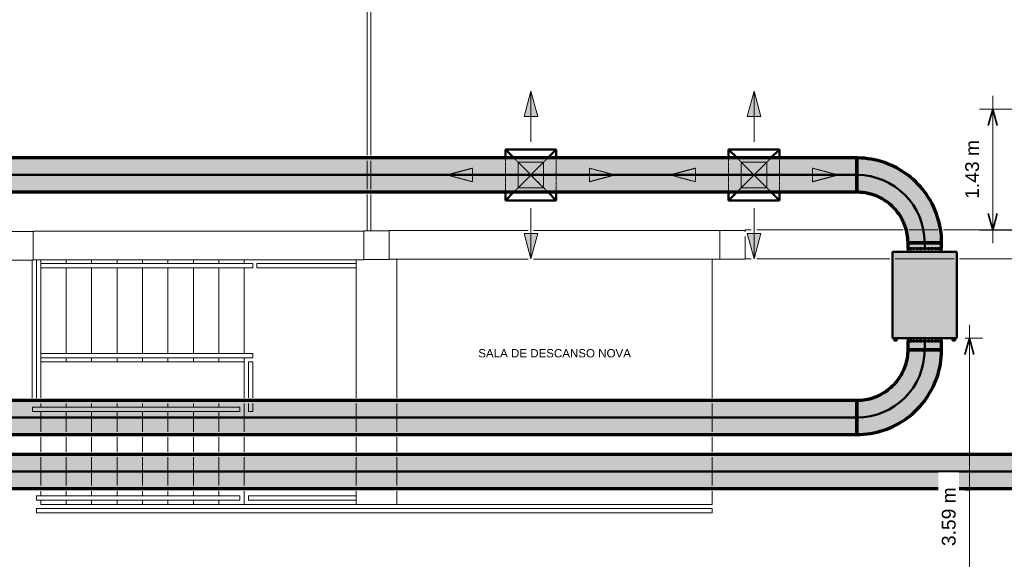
# Model space of a CAD drawing. Header units: millimetres. Extents: x -12292 to 200521, y -11014 to 10732.
# Tile 101 of 107: x 10006 to 21622, y -2396 to 3968. Entities that reach past the tile are written whole.
import ezdxf

# ---------------------------------------------------------------- set-up
doc = ezdxf.new("R2010")
doc.units = ezdxf.units.MM
doc.linetypes.add('Centro', pattern=[30, 12, -6, 6, -6])
doc.linetypes.add('Oculto 1_5', pattern=[2.2, 1.5, -0.7])
for name, color, linetype, lineweight in [('A-ANNO-DIMS', 211, 'Continuous', 9), ('A-ANNO-DIMS-65', 211, 'Continuous', 9), ('A-DETL', 90, 'Oculto 1_5', 18), ('A-DETL-GENF', 92, 'Continuous', 18), ('DIVISORIAS', 7, 'Continuous', 18), ('ESQ', 7, 'Continuous', 18), ('G-ANNO-TEXT', 231, 'Continuous', 18), ('M-EQPM', 50, 'Continuous', 50), ('M-HVAC-CDFF', 50, 'Continuous', 50), ('M-HVAC-DUCT', 70, 'Continuous', 70), ('M-HVAC-DUCT-CNTR', 70, 'Centro', 50), ('PAREDES', 7, 'Continuous', 18), ('PEM1-Layout Superior_dwg', 8, 'Continuous', 18), ('PILAR', 7, 'Continuous', 18)]:
    doc.layers.add(name, color=color, linetype=linetype, lineweight=lineweight)
doc.styles.add('Arial_1', font='arial.ttf', dxfattribs={"height": 162.5})
doc.styles.add('Arial_2', font='arial.ttf', dxfattribs={"height": 97.5})
doc.dimstyles.new('Diagonal_-_2_5_mm_Arial', dxfattribs={"dimscale": 304.8, "dimtxt": 165.792152, "dimasz": 0.639764, "dimexe": 0.511811, "dimexo": 0.319882, "dimgap": 0.373196, "dimtad": 1, "dimlfac": 0.001, "dimrnd": 0.01, "dimzin": 0, "dimdsep": 46, "dimtxsty": 'Arial_1', "dimblk1": 'OPEN30', "dimblk2": 'OPEN30', "dimsah": 1, "dimcen": 0.09, "dimdle": 0.511811, "dimazin": 0, "dimtfac": 1, "dimtdec": 4, "dimtix": 1, "dimtmove": 0, "dimatfit": 3, "dimfxl": 1, "dimtvp": 1, "dimtfill": 1, "dimtolj": 1, "dimtzin": 0, "dimarcsym": 2})
doc.dimstyles.new('Diagonal_-_2_5_mm_Arial_1', dxfattribs={"dimscale": 304.8, "dimtxt": 165.792152, "dimasz": 0.639764, "dimexe": 0.511811, "dimexo": 0.319882, "dimgap": 0.373196, "dimtad": 1, "dimlfac": 0.001, "dimrnd": 0.01, "dimzin": 0, "dimdsep": 46, "dimtxsty": 'Arial_1', "dimblk1": 'OPEN30', "dimblk2": 'OPEN30', "dimsah": 1, "dimcen": 0.09, "dimdle": 0.511811, "dimazin": 0, "dimtfac": 1, "dimtdec": 4, "dimtix": 1, "dimtmove": 1, "dimatfit": 3, "dimfxl": 1, "dimtvp": 1, "dimtfill": 1, "dimtolj": 1, "dimtzin": 0, "dimarcsym": 2})

# ---------------------------------------------------------------- blocks, each defined once
blk = doc.blocks.new('M_Cotovelo redondo - 2 D-V4-RENOVAÇÃO DE AR PAVIMENTO SUPERIOR')
at = {"layer": 'M-HVAC-DUCT', "lineweight": 18}
for points in [[(-800, 90), (-800, 0), (-704, 6), (-609, 23), (-512, 54), (-425, 94), (-346, 142), (-268, 203), (-200, 271), (-142, 346), (-92, 428), (-52, 516), (-23, 609), (-6, 704), (0, 800), (-200, 800), (-206, 715), (-225, 629), (-254, 551), (-295, 476), (-347, 407), (-407, 347), (-478, 294), (-551, 254), (-631, 224), (-715, 206), (-800, 200), (-800, 102)], [(-800, 0), (-800, -200), (-688, -194), (-577, -175), (-470, -144), (-366, -101), (-268, -47), (-177, 18), (-89, 97), (-18, 177), (47, 268), (101, 366), (144, 470), (175, 577), (194, 688), (200, 800), (0, 800), (-6, 704), (-23, 609), (-52, 516), (-92, 428), (-142, 346), (-201, 270), (-270, 201), (-346, 142), (-428, 92), (-516, 52), (-609, 23), (-704, 6)]]:
    blk.add_hatch(color=80, dxfattribs=at).paths.add_polyline_path(points)
at = {"layer": 'M-HVAC-DUCT', "color": 3}
for p, q in [((0, 800), (-200, 800)), ((200, 800), (0, 800)), ((-800, 200), (-800, 0)), ((-800, 0), (-800, -200))]:
    blk.add_line(p, q, dxfattribs=at)
at = {"layer": 'M-HVAC-DUCT', "color": 3, "flags": 128}
for points in [[(-200, 800), (-200, 776), (-202, 752), (-204, 728), (-208, 704), (-212, 681), (-217, 657), (-223, 634), (-230, 611), (-238, 589), (-247, 566), (-257, 544), (-268, 523), (-279, 502), (-292, 481), (-305, 461), (-319, 442), (-333, 423), (-349, 404), (-365, 387), (-382, 370), (-400, 353), (-418, 338), (-437, 323), (-456, 308), (-476, 295), (-496, 283), (-517, 271), (-539, 260), (-560, 250), (-583, 241), (-605, 233), (-628, 225), (-651, 219), (-674, 213), (-698, 209), (-722, 205), (-746, 202), (-770, 201), (-794, 200), (-800, 200)], [(-800, -200), (-760, -199), (-720, -197), (-680, -193), (-641, -187), (-601, -180), (-562, -171), (-524, -161), (-485, -149), (-448, -136), (-411, -121), (-374, -105), (-338, -87), (-303, -68), (-269, -47), (-235, -25), (-203, -2), (-171, 22), (-141, 48), (-111, 75), (-83, 103), (-55, 133), (-29, 163), (-4, 194), (19, 226), (41, 260), (62, 294), (82, 329), (100, 364), (117, 401), (132, 438), (146, 475), (158, 513), (169, 552), (178, 591), (185, 630), (191, 670), (196, 709), (199, 749), (200, 789), (200, 800)]]:
    blk.add_lwpolyline(points, dxfattribs=at)
blk = doc.blocks.new('PEM1-Layout Superior_dwg-964791-RENOVAÇÃO DE AR PAVIMENTO SUPERIOR')
at = {"layer": 'DIVISORIAS'}
for p, q in [((43942, 58763), (43942, 58428)), ((43982, 58428), (43982, 58763)), ((43942, 58363), (43942, 57935)), ((43982, 57935), (43982, 58363))]:
    blk.add_line(p, q, dxfattribs=at)
at = {"layer": 'DIVISORIAS', "flags": 128}
blk.add_lwpolyline([(43982, 58828), (43982, 64927), (43942, 64927), (43942, 58828)], dxfattribs=at)
at = {"layer": 'ESQ'}
for p, q in [((39990, 57590), (39990, 55966)), ((40040, 55966), (40040, 57590)), ((42540, 55966), (42540, 56390))]:
    blk.add_line(p, q, dxfattribs=at)
at = {"layer": 'ESQ', "flags": 128}
for points in [[(40090, 57550), (42590, 57550), (42590, 57500), (40090, 57500)], [(40090, 56490), (42590, 56490), (42590, 56440), (40090, 56440)], [(42540, 56390), (42590, 56390), (42590, 55966)], [(42590, 55901), (42590, 55806), (42540, 55806), (42540, 55901)]]:
    blk.add_lwpolyline(points, dxfattribs=at)
for points in [[(43810, 57550), (42640, 57550), (42640, 57500), (43810, 57500)], [(39991, 55806), (42440, 55806), (42440, 55856), (39991, 55856)], [(40040, 54760), (42438, 54760), (42438, 54810), (40040, 54810)], [(43810, 54810), (42540, 54810), (42540, 54760), (43810, 54760)], [(40041, 54660), (43890, 54660), (48010, 54660), (48010, 54610), (40041, 54610)]]:
    blk.add_lwpolyline(points, close=True, dxfattribs=at)
at = {"layer": 'PAREDES'}
for p, q in [((40000, 57931), (43910, 57931)), ((45839, 57940), (44200, 57940)), ((48100, 57940), (45904, 57940)), ((48472, 57946), (48400, 57946)), ((50265, 57946), (48537, 57946)), ((50673, 57946), (50332, 57946)), ((51815, 57946), (50739, 57946)), ((43900, 57595), (40000, 57595)), ((40090, 55966), (40090, 57590)), ((40390, 57590), (40390, 57550)), ((40690, 57590), (40690, 57550)), ((40990, 57590), (40990, 57550)), ((41290, 57590), (41290, 57550)), ((41590, 57590), (41590, 57550)), ((41890, 57590), (41890, 57550)), ((42190, 57590), (42190, 57550)), ((42490, 57550), (42490, 57590)), ((43810, 57596), (43810, 55966)), ((45839, 57600), (44200, 57600)), ((44290, 57596), (44290, 55966)), ((48100, 57600), (45904, 57600)), ((48010, 57600), (48010, 55966)), ((48471, 57606), (48400, 57606)), ((50105, 57606), (48538, 57606)), ((50865, 57606), (50170, 57606)), ((51815, 57606), (50930, 57606)), ((40390, 57500), (40390, 56490)), ((40690, 57500), (40690, 56490)), ((40990, 57500), (40990, 56490)), ((41290, 57500), (41290, 56490)), ((41590, 57500), (41590, 56490)), ((41890, 57500), (41890, 56490)), ((42190, 57500), (42190, 56490)), ((42490, 56490), (42490, 57500)), ((42490, 56390), (40090, 56390)), ((40390, 56440), (40390, 56390)), ((40690, 56440), (40690, 56390)), ((40990, 56440), (40990, 56390)), ((41290, 56440), (41290, 56390)), ((41590, 56440), (41590, 56390)), ((41890, 56440), (41890, 56390)), ((42190, 56440), (42190, 56390)), ((42490, 55966), (42490, 56440)), ((40090, 55856), (40090, 55901)), ((40390, 55856), (40390, 55901)), ((40690, 55856), (40690, 55901)), ((40990, 55856), (40990, 55901)), ((41290, 55856), (41290, 55901)), ((41590, 55856), (41590, 55901)), ((41890, 55856), (41890, 55901)), ((42190, 55856), (42190, 55901)), ((42490, 55566), (42490, 55901)), ((43810, 55901), (43810, 55566)), ((44290, 55901), (44290, 55566)), ((48010, 55901), (48010, 55566)), ((40090, 55566), (40090, 55806)), ((40390, 55566), (40390, 55806)), ((40690, 55566), (40690, 55806)), ((40990, 55566), (40990, 55806)), ((41290, 55566), (41290, 55806)), ((41590, 55566), (41590, 55806)), ((41890, 55566), (41890, 55806)), ((42190, 55566), (42190, 55806)), ((40090, 55331), (40090, 55501)), ((40390, 55331), (40390, 55501)), ((40690, 55331), (40690, 55501)), ((40990, 55331), (40990, 55501)), ((41290, 55331), (41290, 55501)), ((41590, 55331), (41590, 55501)), ((41890, 55331), (41890, 55501)), ((42190, 55331), (42190, 55501)), ((42490, 55331), (42490, 55501)), ((43810, 55501), (43810, 55331)), ((44290, 55501), (44290, 55331)), ((48010, 55501), (48010, 55331)), ((40090, 54931), (40090, 55266)), ((40390, 54931), (40390, 55266)), ((40690, 54931), (40690, 55266)), ((40990, 54931), (40990, 55266)), ((41290, 54931), (41290, 55266)), ((41590, 54931), (41590, 55266)), ((41890, 54931), (41890, 55266)), ((42190, 54931), (42190, 55266)), ((42490, 54931), (42490, 55266)), ((43810, 55266), (43810, 54931)), ((44290, 55266), (44290, 54931)), ((48010, 55266), (48010, 54931)), ((40090, 54810), (40090, 54866)), ((40390, 54810), (40390, 54866)), ((40690, 54810), (40690, 54866)), ((40990, 54810), (40990, 54866)), ((41290, 54810), (41290, 54866)), ((41590, 54810), (41590, 54866)), ((41890, 54810), (41890, 54866)), ((42190, 54810), (42190, 54866)), ((42490, 54707), (42490, 54866)), ((43810, 54866), (43810, 54710)), ((44290, 54866), (44290, 54710)), ((40390, 54709), (40390, 54760)), ((40690, 54709), (40690, 54760)), ((40990, 54709), (40990, 54760)), ((41290, 54708), (41290, 54760)), ((41590, 54708), (41590, 54760)), ((41890, 54708), (41890, 54760)), ((42190, 54707), (42190, 54760))]:
    blk.add_line(p, q, dxfattribs=at)
at = {"layer": 'PAREDES', "flags": 128}
blk.add_lwpolyline([(48010, 54866), (48010, 54710), (40090, 54710), (40090, 54760)], dxfattribs=at)
at = {"layer": 'PILAR'}
blk.add_line((48400, 57926), (48400, 57941), dxfattribs=at)
at = {"layer": 'PILAR', "flags": 128}
for points in [[(40000, 57590), (39700, 57590), (39700, 57930), (40000, 57930), (40000, 57591)], [(48400, 57941), (48100, 57941), (48100, 57600), (48400, 57600), (48400, 57871)]]:
    blk.add_lwpolyline(points, dxfattribs=at)
blk.add_lwpolyline([(44200, 57596), (43900, 57596), (43900, 57935), (44200, 57935)], close=True, dxfattribs=at)
blk = doc.blocks.new('FH - FH 400-V16-RENOVAÇÃO DE AR PAVIMENTO SUPERIOR')
at = {"layer": 'M-EQPM', "linetype": 'Oculto 1_5', "lineweight": 18}
for points in [[(380, -509), (380, 509), (-380, 509), (-380, -509), (259, -509)], [(-194, 509), (200, 509), (200, 547), (-200, 547), (-200, 509), (-197, 509)], [(-330, -514), (-330, -509), (-360, -509), (-360, -514)], [(-330, -539), (-330, -514), (-360, -514), (-360, -539)], [(-119, -547), (200, -547), (200, -509), (-200, -509), (-200, -547), (-125, -547)], [(330, -514), (360, -514), (360, -509), (330, -509)], [(360, -539), (360, -514), (330, -514), (330, -539)]]:
    blk.add_hatch(color=10, dxfattribs=at).paths.add_polyline_path(points)
at = {"layer": 'A-DETL', "color": 170}
for p, q in [((-194, 547), (-196, 547)), ((-196, -547), (-194, -547))]:
    blk.add_line(p, q, dxfattribs=at)
at = {"layer": 'M-EQPM', "color": 5}
for p, q in [((-380, -509), (-380, 509)), ((380, 509), (-380, 509)), ((-200, 547), (-200, 509)), ((-190, 547), (-194, 547)), ((-170, 547), (-179, 547)), ((-139, 547), (-153, 547)), ((-102, 547), (-119, 547)), ((-59, 547), (-78, 547)), ((-13, 547), (-34, 547)), ((34, 547), (13, 547)), ((78, 547), (59, 547)), ((119, 547), (102, 547)), ((153, 547), (139, 547)), ((179, 547), (170, 547)), ((194, 547), (190, 547)), ((200, 509), (200, 547)), ((380, 509), (380, -509)), ((-380, -509), (380, -509)), ((-360, -514), (-360, -509)), ((-360, -539), (-360, -514)), ((-360, -514), (-330, -514)), ((-360, -539), (-330, -539)), ((-330, -509), (-330, -514)), ((-330, -514), (-330, -539)), ((-200, -509), (-200, -547)), ((-194, -547), (-190, -547)), ((-179, -547), (-170, -547)), ((-153, -547), (-139, -547)), ((-119, -547), (-102, -547)), ((-78, -547), (-59, -547)), ((-34, -547), (-13, -547)), ((13, -547), (34, -547)), ((59, -547), (78, -547)), ((102, -547), (119, -547)), ((139, -547), (153, -547)), ((170, -547), (179, -547)), ((190, -547), (194, -547)), ((200, -547), (200, -509)), ((330, -514), (330, -509)), ((330, -539), (330, -514)), ((330, -514), (360, -514)), ((330, -539), (360, -539)), ((360, -509), (360, -514)), ((360, -514), (360, -539))]:
    blk.add_line(p, q, dxfattribs=at)
blk = doc.blocks.new('M_Difusor de fornecimento - 600 x 600 Face 300 x 300 Conexão-V30-RENOVAÇÃO DE AR PAVIMENTO SUPERIOR')
at = {"layer": 'A-DETL-GENF', "linetype": 'Oculto 1_5'}
for points in [[(-690, 80), (-990, 0), (-690, -80)], [(690, 80), (690, -80), (990, 0), (966, 6)]]:
    blk.add_hatch(color=170, dxfattribs=at).paths.add_polyline_path(points)
at = {"layer": 'A-DETL', "color": 170}
for p, q in [((0, 990), (-80, 690)), ((0, 990), (-80, 690)), ((0, 990), (80, 690)), ((80, 690), (0, 990)), ((-80, 690), (80, 690)), ((-80, 690), (80, 690)), ((-200, 300), (200, 300)), ((-200, 200), (200, -200)), ((-200, -200), (200, 200)), ((200, -300), (-200, -300)), ((80, -690), (-80, -690)), ((0, -990), (-80, -690)), ((-80, -690), (0, -990)), ((80, -690), (-80, -690)), ((0, -990), (80, -690)), ((0, -990), (80, -690))]:
    blk.add_line(p, q, dxfattribs=at)
at = {"layer": 'A-DETL-GENF', "color": 170}
for p, q in [((-990, 0), (-690, 80)), ((-690, 80), (-990, 0)), ((-990, 0), (-690, -80)), ((-390, 0), (-990, 0)), ((-990, 0), (-690, -80)), ((-690, -80), (-690, 80)), ((-690, -80), (-690, 80)), ((390, 0), (990, 0)), ((690, 80), (690, -80)), ((990, 0), (690, 80)), ((990, 0), (690, 80)), ((690, 80), (690, -80)), ((990, 0), (690, -80)), ((690, -80), (990, 0))]:
    blk.add_line(p, q, dxfattribs=at)
at = {"layer": 'M-HVAC-CDFF', "color": 5}
for p, q in [((-300, 300), (-200, 200)), ((-300, 300), (-300, -300)), ((-300, 300), (-200, 300)), ((200, 300), (300, 300)), ((200, 200), (300, 300)), ((300, 300), (300, -300)), ((-300, -300), (-200, -200)), ((200, -200), (300, -300)), ((-200, -300), (-300, -300)), ((300, -300), (200, -300))]:
    blk.add_line(p, q, dxfattribs=at)
blk = doc.blocks.new('M_Difusor de fornecimento - 600 x 600 Face 300 x 300 Conexão-V31-RENOVAÇÃO DE AR PAVIMENTO SUPERIOR')
at = {"layer": 'A-DETL-GENF', "linetype": 'Oculto 1_5'}
for points in [[(-690, 80), (-990, 0), (-690, -80)], [(690, 80), (690, -80), (990, 0), (966, 6)]]:
    blk.add_hatch(color=170, dxfattribs=at).paths.add_polyline_path(points)
at = {"layer": 'A-DETL', "color": 170}
for p, q in [((0, 990), (-80, 690)), ((0, 990), (-80, 690)), ((0, 990), (80, 690)), ((80, 690), (0, 990)), ((-80, 690), (80, 690)), ((-80, 690), (80, 690)), ((-200, 300), (200, 300)), ((-200, 200), (200, -200)), ((-200, -200), (200, 200)), ((200, -300), (-200, -300)), ((80, -690), (-80, -690)), ((0, -990), (-80, -690)), ((-80, -690), (0, -990)), ((80, -690), (-80, -690)), ((0, -990), (80, -690)), ((0, -990), (80, -690))]:
    blk.add_line(p, q, dxfattribs=at)
at = {"layer": 'A-DETL-GENF', "color": 170}
for p, q in [((-990, 0), (-690, 80)), ((-690, 80), (-990, 0)), ((-990, 0), (-690, -80)), ((-390, 0), (-990, 0)), ((-990, 0), (-690, -80)), ((-690, -80), (-690, 80)), ((-690, -80), (-690, 80)), ((390, 0), (990, 0)), ((690, 80), (690, -80)), ((990, 0), (690, 80)), ((990, 0), (690, 80)), ((690, 80), (690, -80)), ((990, 0), (690, -80)), ((690, -80), (990, 0))]:
    blk.add_line(p, q, dxfattribs=at)
at = {"layer": 'M-HVAC-CDFF', "color": 5}
for p, q in [((-300, 300), (-200, 200)), ((-300, 300), (-300, -300)), ((-300, 300), (-200, 300)), ((200, 300), (300, 300)), ((200, 200), (300, 300)), ((300, 300), (300, -300)), ((-300, -300), (-200, -200)), ((200, -200), (300, -300)), ((-200, -300), (-300, -300)), ((300, -300), (200, -300))]:
    blk.add_line(p, q, dxfattribs=at)
blk = doc.blocks.new('DIMBLOCK4-RENOVAÇÃO DE AR PAVIMENTO SUPERIOR')
at = {"layer": 'A-ANNO-DIMS-65'}
for p, q in [((21210, -3528), (21210, 370)), ((21210, 214), (21160, 214)), ((21210, 214), (21366, 214)), ((21210, -3372), (19942, -3372)), ((21210, -3372), (21366, -3372))]:
    blk.add_line(p, q, dxfattribs=at)
at = {"layer": 'A-ANNO-DIMS-65', "lineweight": 35}
for p, q in [((21210, 214), (21158, 19)), ((21210, 214), (21262, 19)), ((21210, -3372), (21158, -3177)), ((21210, -3372), (21262, -3177))]:
    blk.add_line(p, q, dxfattribs=at)
at = {"layer": 'A-ANNO-DIMS-65'}
blk.add_ellipse((21210, -1549), major_axis=(241, 0), ratio=0.124347, start_param=3.141593, end_param=4.712389, dxfattribs=at)
at = {"layer": 'A-ANNO-DIMS-65', "color": 0, "insert": (20885, -2240), "char_height": 162.5, "width": 829.47, "attachment_point": 1, "rotation": 90, "line_spacing_factor": 0.941778, "style": 'Arial_1', "bg_fill": 3, "box_fill_scale": 1.25, "bg_fill_color": 256, "bg_fill_true_color": 13158600, "bg_fill_transparency": 0}
blk.add_mtext('3.59 m', dxfattribs=at)
blk = doc.blocks.new('_Open30')
at = {"color": 0, "linetype": 'ByBlock', "lineweight": -2}
for p, q in [((-1, 0.268), (0, 0)), ((0, 0), (-1, -0.268)), ((0, 0), (-1, 0))]:
    blk.add_line(p, q, dxfattribs=at)
blk = doc.blocks.new('DIMBLOCK8-RENOVAÇÃO DE AR PAVIMENTO SUPERIOR')
at = {"layer": 'A-ANNO-DIMS-65'}
for p, q in [((21486, 1332), (21486, 3070)), ((21486, 2914), (21330, 2914)), ((21486, 2914), (21735, 2914)), ((21486, 1488), (21330, 1488)), ((21486, 1488), (22516, 1488))]:
    blk.add_line(p, q, dxfattribs=at)
at = {"layer": 'A-ANNO-DIMS-65', "lineweight": 35}
for p, q in [((21486, 2914), (21433, 2719)), ((21486, 2914), (21538, 2719)), ((21486, 1488), (21433, 1683)), ((21486, 1488), (21538, 1683))]:
    blk.add_line(p, q, dxfattribs=at)
at = {"layer": 'A-ANNO-DIMS-65', "color": 0, "insert": (21161, 1855), "char_height": 162.5, "width": 829.47, "attachment_point": 1, "rotation": 90, "line_spacing_factor": 0.941778, "style": 'Arial_1', "bg_fill": 3, "box_fill_scale": 1.25, "bg_fill_color": 256, "bg_fill_true_color": 13158600, "bg_fill_transparency": 0}
blk.add_mtext('1.43 m', dxfattribs=at)

msp = doc.modelspace()

# ---------------------------------------------------------------- hatches: boundary and pattern name
at = {"layer": 'M-HVAC-DUCT'}
for color, points in [(3, [(19573.518, 2137.354), (19882.65, 2137.354), (19882.65, 2337.354), (1445.427, 2337.354), (1444.202, 2334.872), (1440.093, 2332.02), (1434.949, 2325.568), (1422.451, 2313.925), (1418.286, 2308.878), (1396.206, 2287.028), (1383.579, 2273.812), (1369.87, 2261.797), (1356.752, 2246.537), (1342.177, 2232.35), (1331.189, 2223.115), (1327.446, 2217.887), (1311.457, 2199.779), (1294.996, 2185.625), (1289.932, 2181.858), (1288.575, 2180.502), (1282.467, 2169.481), (1280.479, 2167.546), (1267.028, 2152.108), (1255.724, 2143.45), (1235.131, 2143.45), (1221.666, 2153.764), (1204.693, 2175.536), (1200.923, 2181.858), (1199.608, 2183.174), (1190.584, 2189.717), (1174.692, 2204.872), (1161.971, 2219.797), (1162.984, 2219.797), (1154.76, 2227.489), (1146.546, 2234.426), (1132.221, 2248.679), (1118.033, 2264.383), (1105.502, 2275.658), (1081.075, 2300.632), (1071.458, 2310.213), (1063.404, 2318.915), (1054.796, 2326.94), (1049.375, 2333.016), (1046.012, 2336.153), (1045.427, 2337.354), (-1887.852, 2337.354), (-1887.852, 2137.354), (19117.559, 2137.354)]), (3, [(-1856.575, 1937.354), (19882.65, 1937.354), (19882.65, 2137.354), (-1887.852, 2137.354), (-1887.852, 1937.354)]), (3, [(20676.817, 1269.837), (20682.65, 1269.837), (20682.65, 1337.354), (20482.65, 1337.354), (20482.65, 1269.837), (20669.708, 1269.837)]), (3, [(20882.65, 1269.837), (20882.65, 1337.354), (20682.65, 1337.354), (20682.65, 1269.837), (20877.635, 1269.837)]), (3, [(20682.65, 75.837), (20682.65, 175.837), (20482.65, 175.837), (20482.65, 75.837), (20676.817, 75.837)]), (3, [(20882.65, 75.837), (20882.65, 175.837), (20682.65, 175.837), (20682.65, 75.837), (20877.635, 75.837)]), (3, [(19882.65, -724.163), (19882.65, -524.163), (-2817.35, -524.163), (-2817.35, -724.163), (19573.518, -724.163)]), (3, [(11822.208, -924.163), (19882.65, -924.163), (19882.65, -724.163), (-2817.35, -724.163), (-2817.35, -924.163), (10910.289, -924.163)]), (11, [(24094.208, -1359.389), (24094.208, -1159.389), (22411.903, -1159.893), (22410.923, -1161.871), (22406.814, -1164.723), (22401.67, -1171.175), (22391.27, -1180.267), (22385.007, -1187.865), (22362.927, -1209.715), (22350.3, -1222.931), (22336.591, -1234.946), (22322.501, -1251.152), (22303.687, -1268.558), (22297.91, -1273.627), (22294.592, -1278.365), (22282.883, -1291.871), (22279.666, -1291.871), (22280.641, -1294.458), (22278.178, -1296.964), (22261.717, -1311.118), (22256.652, -1314.885), (22255.296, -1316.241), (22249.188, -1327.262), (22247.2, -1329.197), (22233.749, -1344.635), (22222.445, -1353.293), (22201.852, -1353.293), (22188.387, -1342.979), (22171.97, -1322.35), (22167.644, -1314.885), (22166.329, -1313.569), (22157.305, -1307.026), (22141.413, -1291.871), (22128.692, -1276.946), (22129.705, -1276.946), (22120.09, -1268.142), (22113.267, -1262.317), (22098.942, -1248.064), (22084.754, -1232.36), (22072.223, -1221.085), (22048.739, -1197.024), (22036.57, -1184.575), (22030.125, -1177.828), (22021.517, -1169.803), (22016.679, -1164.124), (22012.733, -1160.59), (22012.148, -1159.389), (7346.447, -1159.389), (7346.447, -1359.389), (23677.153, -1359.389)]), (11, [(9998.37, -1559.389), (24094.208, -1559.389), (24094.208, -1359.389), (7346.447, -1359.389), (7346.447, -1559.389), (9086.451, -1559.389)])]:
    msp.add_hatch(color=color, dxfattribs=at).paths.add_polyline_path(points)

# ---------------------------------------------------------------- linework, layer by layer
at = {"layer": 'A-DETL', "color": 80, "linetype": 'Continuous'}
for p, q in [((15886.809, 1987.354), (15886.809, 2287.354)), ((15886.809, 2287.354), (16186.809, 2287.354)), ((15886.809, 2287.354), (16186.809, 1987.354)), ((16186.809, 2287.354), (15886.809, 1987.354)), ((16186.809, 2287.354), (16186.809, 1987.354)), ((18519.514, 1987.354), (18519.514, 2287.354)), ((18519.514, 2287.354), (18819.514, 2287.354)), ((18519.514, 2287.354), (18819.514, 1987.354)), ((18819.514, 2287.354), (18519.514, 1987.354)), ((18819.514, 2287.354), (18819.514, 1987.354)), ((16186.809, 1987.354), (15886.809, 1987.354)), ((18819.514, 1987.354), (18519.514, 1987.354)), ((20487.664, 1269.837), (20488.204, 1269.837)), ((20488.204, 175.837), (20487.664, 175.837))]:
    msp.add_line(p, q, dxfattribs=at)
at = {"layer": 'M-HVAC-DUCT', "color": 3}
for p, q in [((19882.65, 2337.354), (1431.046, 2337.354)), ((19882.65, 1937.354), (19882.65, 2337.354)), ((-1887.852, 1937.354), (19882.65, 1937.354)), ((20482.65, 1337.354), (20482.65, 1269.837)), ((20882.65, 1337.354), (20482.65, 1337.354)), ((20882.65, 1269.837), (20882.65, 1337.354)), ((20482.65, 1269.837), (20487.664, 1269.837)), ((20492.223, 1269.837), (20504.059, 1269.837)), ((20513.112, 1269.837), (20529.744, 1269.837)), ((20543.141, 1269.837), (20563.745, 1269.837)), ((20580.637, 1269.837), (20604.231, 1269.837)), ((20623.565, 1269.837), (20649.018, 1269.837)), ((20669.608, 1269.837), (20695.692, 1269.837)), ((20716.281, 1269.837), (20741.735, 1269.837)), ((20761.068, 1269.837), (20784.663, 1269.837)), ((20801.554, 1269.837), (20822.158, 1269.837)), ((20835.555, 1269.837), (20852.188, 1269.837)), ((20861.24, 1269.837), (20873.076, 1269.837)), ((20877.083, 1269.837), (20882.65, 1269.837)), ((20482.65, 175.837), (20482.65, 75.837)), ((20487.664, 175.837), (20482.65, 175.837)), ((20504.059, 175.837), (20492.223, 175.837)), ((20529.744, 175.837), (20513.112, 175.837)), ((20563.745, 175.837), (20543.141, 175.837)), ((20604.231, 175.837), (20580.637, 175.837)), ((20649.018, 175.837), (20623.565, 175.837)), ((20695.692, 175.837), (20669.608, 175.837)), ((20741.735, 175.837), (20716.281, 175.837)), ((20784.663, 175.837), (20761.068, 175.837)), ((20822.158, 175.837), (20801.554, 175.837)), ((20852.188, 175.837), (20835.555, 175.837)), ((20873.076, 175.837), (20861.24, 175.837)), ((20882.65, 175.837), (20877.083, 175.837)), ((20882.65, 75.837), (20882.65, 175.837)), ((20482.65, 75.837), (20882.65, 75.837)), ((19882.65, -524.163), (-2817.35, -524.163)), ((19882.65, -924.163), (19882.65, -524.163)), ((-2817.35, -924.163), (19882.65, -924.163))]:
    msp.add_line(p, q, dxfattribs=at)
at = {"layer": 'M-HVAC-DUCT', "color": 30}
for p, q in [((22026.53, -1159.389), (7346.447, -1159.389)), ((7346.447, -1559.389), (24094.208, -1559.389))]:
    msp.add_line(p, q, dxfattribs=at)
at = {"layer": 'M-HVAC-DUCT-CNTR', "color": 90, "linetype": 'Continuous'}
for p, q in [((19882.65, 2137.354), (-1887.852, 2137.354)), ((20682.65, 1269.837), (20682.65, 1337.354)), ((20682.65, 175.837), (20682.65, 75.837)), ((19882.65, -724.163), (-2817.35, -724.163))]:
    msp.add_line(p, q, dxfattribs=at)
at = {"layer": 'M-HVAC-DUCT-CNTR', "color": 40, "linetype": 'Continuous'}
msp.add_line((24094.208, -1359.389), (7346.447, -1359.389), dxfattribs=at)
at = {"layer": 'M-HVAC-DUCT-CNTR', "color": 90, "linetype": 'Continuous'}
for centre, start, end in [((19882.65, 1337.354), 0, 90), ((19882.65, 75.837), 270, 0)]:
    msp.add_arc(centre, 800, start, end, dxfattribs=at)

# ---------------------------------------------------------------- block references
at = {"layer": 'A-DETL', "color": 170, "rotation": 89.99999999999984}
for name, p in [('M_Difusor de fornecimento - 600 x 600 Face 300 x 300 Conexão-V30-RENOVAÇÃO DE AR PAVIMENTO SUPERIOR', (16036.809, 2137.354)), ('M_Difusor de fornecimento - 600 x 600 Face 300 x 300 Conexão-V31-RENOVAÇÃO DE AR PAVIMENTO SUPERIOR', (18669.514, 2137.354))]:
    msp.add_blockref(name, p, dxfattribs=at)
at = {"layer": 'A-DETL', "color": 170}
msp.add_blockref('FH - FH 400-V16-RENOVAÇÃO DE AR PAVIMENTO SUPERIOR', (20682.65, 722.837), dxfattribs=at)
at = {"layer": 'M-HVAC-DUCT', "color": 3, "rotation": 90}
msp.add_blockref('M_Cotovelo redondo - 2 D-V4-RENOVAÇÃO DE AR PAVIMENTO SUPERIOR', (20682.65, 2137.354), dxfattribs=at)
at = {"layer": 'M-HVAC-DUCT', "color": 3}
msp.add_blockref('M_Cotovelo redondo - 2 D-V4-RENOVAÇÃO DE AR PAVIMENTO SUPERIOR', (20682.65, -724.163), dxfattribs=at)
at = {"layer": 'PEM1-Layout Superior_dwg', "color": 7}
msp.add_blockref('PEM1-Layout Superior_dwg-964791-RENOVAÇÃO DE AR PAVIMENTO SUPERIOR', (-29835.039, -56457.756), dxfattribs=at)

# ---------------------------------------------------------------- texts
at = {"layer": 'G-ANNO-TEXT', "color": 1, "lineweight": 9, "insert": (15415.855, 83.271), "char_height": 97.5, "width": 2188.60687, "attachment_point": 1, "style": 'Arial_2'}
msp.add_mtext('SALA DE DESCANSO NOVA', dxfattribs=at)

# ---------------------------------------------------------------- next in the draw order: dimensions: what is measured, and where the dimension line sits
at = {"layer": 'A-ANNO-DIMS'}
dim = msp.add_linear_dim(base=(21485.564, 2913.837), p1=(22613.672, 1487.786), p2=(21832.148, 2913.837), angle=90, dimstyle='Diagonal_-_2_5_mm_Arial', override={"dimpost": '<> m', "dimfxl": 1626.161827}, dxfattribs=at)
dim.commit()
dim.dimension.update_dxf_attribs({"geometry": 'DIMBLOCK8-RENOVAÇÃO DE AR PAVIMENTO SUPERIOR', "text_midpoint": (21288.79, 2200.811)})
dim = msp.add_linear_dim(base=(21209.758, 213.837), p1=(19844.672, -3371.937), p2=(21062.65, 213.837), angle=90, dimstyle='Diagonal_-_2_5_mm_Arial_1', override={"dimpost": '<> m', "dimfxl": 3786.983772}, dxfattribs=at)
dim.commit()
dim.dimension.update_dxf_attribs({"geometry": 'DIMBLOCK4-RENOVAÇÃO DE AR PAVIMENTO SUPERIOR', "text_midpoint": (20993.379, -1825.538), "dimtype": 160, "text_rotation": 90})

doc.saveas('drawing.dxf')
